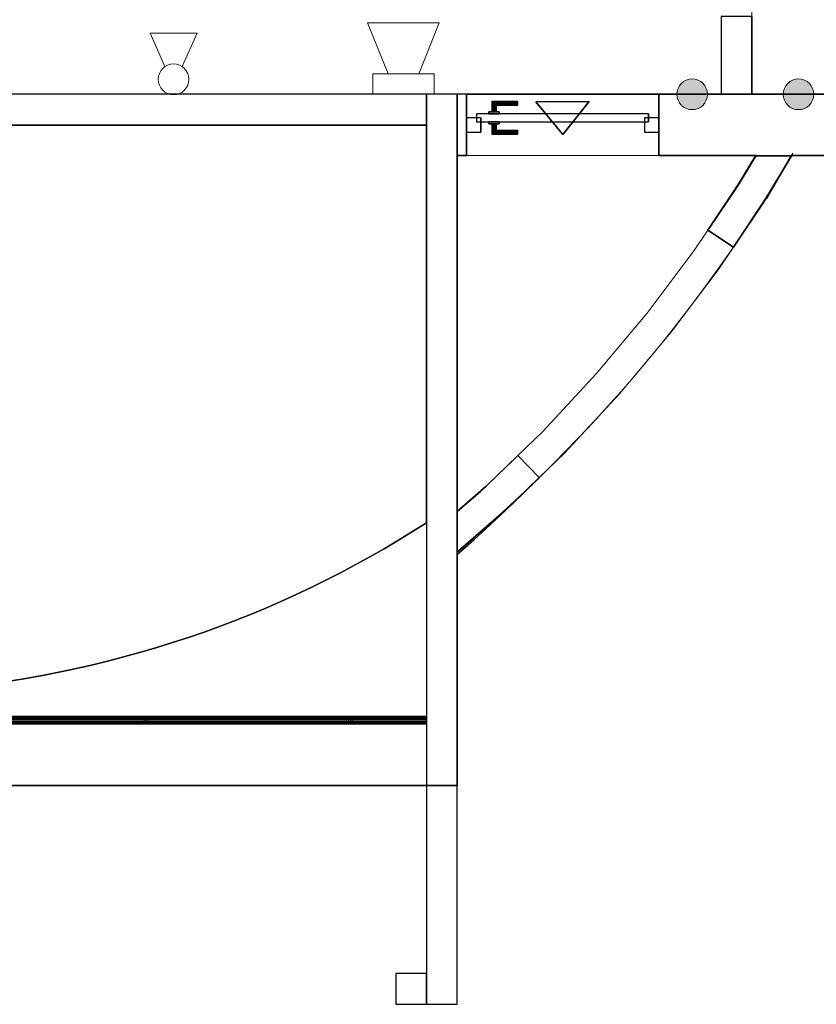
# Model space of a CAD drawing. Header units: metres. Extents: x 397.7 to 427.5, y 12.8 to 28.3.
# Tile 4 of 9: x 413.5 to 417.4, y 19.9 to 24.7. Entities that reach past the tile are written whole.
import ezdxf

# ---------------------------------------------------------------- set-up
doc = ezdxf.new("R2010")
doc.units = ezdxf.units.M
doc.layers.add('01_CARPINTERIA', color=5, linetype='Continuous', lineweight=25, true_color=0x0000ff)
doc.layers.add('01_SUELOS', color=7, linetype='Continuous', lineweight=25, true_color=0x007f00)
for name, color, linetype, lineweight in [('A-DETL-GENF-OTLN', 7, 'Continuous', 18), ('A-FLOR-HRAL-OTLN', 7, 'Continuous', 18), ('A-GENM-____-OTLN', 7, 'Continuous', 18), ('A-WALL-____-MCUT', 7, 'Continuous', 25), ('A-WALL-____-OTLN', 7, 'Continuous', 25)]:
    doc.layers.add(name, color=color, linetype=linetype, lineweight=lineweight)

# ---------------------------------------------------------------- blocks, each defined once
blk = doc.blocks.new('Family - Forjat P5-151942-09_PCI_PSC')
at = {"layer": '01_SUELOS', "color": 9, "true_color": 0xaad4aa}
for p, q in [((11.4518, 11.0488), (17.1918, 11.0488)), ((17.1918, 11.0488), (11.4518, 11.0488)), ((17.1918, 11.0488), (17.1918, 9.1032)), ((17.1918, 9.1032), (17.1918, 11.0488)), ((17.1918, 9.1032), (17.1233, 9.0599)), ((17.1233, 9.0599), (17.1918, 9.1032)), ((17.1233, 9.0599), (17.0542, 9.0176)), ((17.0542, 9.0176), (17.1233, 9.0599)), ((17.0542, 9.0176), (16.9845, 8.9763)), ((16.9845, 8.9763), (17.0542, 9.0176)), ((16.9845, 8.9763), (16.9141, 8.9362)), ((16.9141, 8.9362), (16.9845, 8.9763)), ((16.9141, 8.9362), (16.8432, 8.8972)), ((16.8432, 8.8972), (16.9141, 8.9362)), ((16.8432, 8.8972), (16.7716, 8.8592)), ((16.7716, 8.8592), (16.8432, 8.8972)), ((16.6994, 8.8224), (16.6267, 8.7867)), ((16.6267, 8.7867), (16.6994, 8.8224)), ((16.7716, 8.8592), (16.6994, 8.8224)), ((16.6994, 8.8224), (16.7716, 8.8592)), ((16.6267, 8.7867), (16.5535, 8.7521)), ((16.5535, 8.7521), (16.6267, 8.7867)), ((16.4797, 8.7187), (16.4054, 8.6864)), ((16.4054, 8.6864), (16.4797, 8.7187)), ((16.5535, 8.7521), (16.4797, 8.7187)), ((16.4797, 8.7187), (16.5535, 8.7521)), ((16.4054, 8.6864), (16.3306, 8.6552)), ((16.3306, 8.6552), (16.4054, 8.6864)), ((16.2553, 8.6253), (16.1796, 8.5965)), ((16.1796, 8.5965), (16.2553, 8.6253)), ((16.3306, 8.6552), (16.2553, 8.6253)), ((16.2553, 8.6253), (16.3306, 8.6552)), ((16.1796, 8.5965), (16.1035, 8.5688)), ((16.1035, 8.5688), (16.1796, 8.5965)), ((16.0269, 8.5424), (15.9499, 8.5171)), ((15.9499, 8.5171), (16.0269, 8.5424)), ((16.1035, 8.5688), (16.0269, 8.5424)), ((16.0269, 8.5424), (16.1035, 8.5688)), ((15.8726, 8.493), (15.7949, 8.4702)), ((15.7949, 8.4702), (15.8726, 8.493)), ((15.9499, 8.5171), (15.8726, 8.493)), ((15.8726, 8.493), (15.9499, 8.5171)), ((15.6384, 8.4281), (15.5597, 8.4088)), ((15.5597, 8.4088), (15.6384, 8.4281)), ((15.7168, 8.4485), (15.6384, 8.4281)), ((15.6384, 8.4281), (15.7168, 8.4485)), ((15.7949, 8.4702), (15.7168, 8.4485)), ((15.7168, 8.4485), (15.7949, 8.4702)), ((15.4807, 8.3908), (15.4015, 8.374)), ((15.4015, 8.374), (15.4807, 8.3908)), ((15.5597, 8.4088), (15.4807, 8.3908)), ((15.4807, 8.3908), (15.5597, 8.4088)), ((15.2423, 8.3441), (15.1623, 8.331)), ((15.1623, 8.331), (15.2423, 8.3441)), ((15.322, 8.3585), (15.2423, 8.3441)), ((15.2423, 8.3441), (15.322, 8.3585)), ((15.4015, 8.374), (15.322, 8.3585)), ((15.322, 8.3585), (15.4015, 8.374))]:
    blk.add_line(p, q, dxfattribs=at)
blk = doc.blocks.new('Family - Mur PSC-156011-09_PCI_PSC')
at = {"layer": 'A-WALL-____-MCUT', "color": 253, "true_color": 0xaaaaaa}
for p, q in [((0.045, 0.3), (0, 0.3)), ((0, 0.3), (0, 0)), ((0.045, 0), (0.045, 0.3)), ((0.985, 0.3), (0.985, 0)), ((5.34, 0.3), (0.985, 0.3)), ((5.34, 0), (5.34, 0.3)), ((0, 0), (0.045, 0)), ((0.985, 0), (5.34, 0))]:
    blk.add_line(p, q, dxfattribs=at)
at = {"layer": 'A-WALL-____-OTLN', "color": 253, "true_color": 0xaaaaaa}
for p, q in [((0.045, 0.3), (0, 0.3)), ((0, 0.3), (0, 0)), ((0.045, 0), (0.045, 0.3)), ((0.985, 0.3), (0.985, 0)), ((0.985, 0.3), (5.34, 0.3)), ((5.34, 0.3), (5.34, 0)), ((0, 0), (0.045, 0)), ((0.985, 0), (5.34, 0))]:
    blk.add_line(p, q, dxfattribs=at)
at = {"layer": 'A-WALL-____-OTLN', "color": 253, "lineweight": 18, "true_color": 0xaaaaaa}
blk.add_line((0, 0), (5.34, 0), dxfattribs=at)
blk = doc.blocks.new('Family - Vano porta PSC-156015-09_PCI_PSC')
at = {"layer": 'A-GENM-____-OTLN', "color": 253, "true_color": 0xaaaaaa}
for p, q in [((415.6819, 24.3096), (415.6819, 24.0096)), ((416.6219, 24.3096), (415.6819, 24.3096)), ((415.6819, 24.3096), (415.6819, 24.0096)), ((415.6819, 24.3096), (416.6219, 24.3096)), ((416.6219, 24.0096), (416.6219, 24.3096)), ((416.6219, 24.3096), (416.6219, 24.0096)), ((415.6819, 24.0096), (416.6219, 24.0096)), ((416.6219, 24.0096), (415.6819, 24.0096))]:
    blk.add_line(p, q, dxfattribs=at)
blk = doc.blocks.new('Family - Mur PSC-156037-09_PCI_PSC')
at = {"layer": 'A-WALL-____-MCUT', "color": 253, "true_color": 0xaaaaaa}
for p, q in [((6.2945, -3.7951), (6.2078, -3.9398)), ((6.4693, -3.7951), (6.2945, -3.7951)), ((6.3345, -4.0203), (6.4693, -3.7951)), ((6.2078, -3.9398), (6.0607, -4.1588)), ((6.1852, -4.2424), (6.3345, -4.0203)), ((6.0607, -4.1588), (6.1852, -4.2424)), ((5.1318, -5.2619), (4.9766, -5.4123)), ((5.2362, -5.3696), (5.1318, -5.2619)), ((5.0782, -5.5228), (5.2362, -5.3696)), ((4.9766, -5.4123), (4.835, -5.5358)), ((4.835, -5.5358), (4.835, -5.7275)), ((4.8386, -5.7317), (5.0782, -5.5228)), ((4.835, -5.7275), (4.8386, -5.7317))]:
    blk.add_line(p, q, dxfattribs=at)
at = {"layer": 'A-WALL-____-OTLN', "color": 253, "true_color": 0xaaaaaa}
for p, q in [((6.2078, -3.9398), (6.2945, -3.7951)), ((6.2945, -3.7951), (6.4693, -3.7951)), ((6.4693, -3.7951), (6.3345, -4.0203)), ((6.0607, -4.1588), (6.2078, -3.9398)), ((6.3345, -4.0203), (6.1852, -4.2424)), ((6.0607, -4.1588), (6.1852, -4.2424)), ((5.1318, -5.2619), (4.9766, -5.4123)), ((5.2362, -5.3696), (5.1318, -5.2619)), ((5.0782, -5.5228), (5.2362, -5.3696)), ((4.835, -5.5358), (4.9766, -5.4123)), ((4.835, -5.7275), (4.835, -5.5358)), ((5.0782, -5.5228), (4.8386, -5.7317)), ((4.8386, -5.7317), (4.835, -5.7275))]:
    blk.add_line(p, q, dxfattribs=at)
at = {"layer": 'A-WALL-____-OTLN', "color": 253, "lineweight": 18, "true_color": 0xaaaaaa}
blk.add_arc((0, 0), 7.5, 310.17014, 329.70786, dxfattribs=at)
blk = doc.blocks.new('Family - Vano porta PSC-156039-09_PCI_PSC')
at = {"layer": 'A-GENM-____-OTLN', "color": 253, "true_color": 0xaaaaaa}
for p, q in [((0.9289, 1.2109), (0.8613, 1.1103)), ((0.8613, 1.1103), (0.9289, 1.2109)), ((1.0534, 1.1272), (0.9289, 1.2109)), ((0.9289, 1.2109), (1.0534, 1.1272)), ((0.8613, 1.1103), (0.6302, 0.8025)), ((0.6302, 0.8025), (0.8613, 1.1103)), ((0.9836, 1.0234), (1.0534, 1.1272)), ((1.0534, 1.1272), (0.9836, 1.0234)), ((0.7478, 0.7093), (0.9836, 1.0234)), ((0.9836, 1.0234), (0.7478, 0.7093)), ((0.6302, 0.8025), (0.3833, 0.5072)), ((0.3833, 0.5072), (0.6302, 0.8025)), ((0.4958, 0.4079), (0.7478, 0.7093)), ((0.7478, 0.7093), (0.4958, 0.4079)), ((0.3833, 0.5072), (0.1212, 0.2252)), ((0.1212, 0.2252), (0.3833, 0.5072)), ((0.2284, 0.1202), (0.4958, 0.4079)), ((0.4958, 0.4079), (0.2284, 0.1202)), ((0.1212, 0.2252), (0, 0.1077)), ((0, 0.1077), (0.1212, 0.2252)), ((0, 0.1077), (0.1044, 0)), ((0.1044, 0), (0, 0.1077)), ((0.1044, 0), (0.2284, 0.1202)), ((0.2284, 0.1202), (0.1044, 0))]:
    blk.add_line(p, q, dxfattribs=at)
blk = doc.blocks.new('Family - Forjat PSC-156053-09_PCI_PSC')
at = {"layer": '01_SUELOS', "color": 9, "true_color": 0xaad4aa}
for p, q in [((3.9, 3.7687), (0, 3.7687)), ((0, 3.7687), (3.9, 3.7687)), ((0, 3.7687), (0, 1.6075)), ((0, 1.6075), (0, 3.7687)), ((3.9, 0), (3.9, 3.7687)), ((3.9, 3.7687), (3.9, 0)), ((0, 1.6075), (1.3285, 1.6075)), ((1.3285, 1.6075), (0, 1.6075)), ((1.3285, 1.6075), (1.3285, 0)), ((1.3285, 0), (1.3285, 1.6075)), ((1.3285, 0), (3.9, 0)), ((3.9, 0), (1.3285, 0))]:
    blk.add_line(p, q, dxfattribs=at)
blk = doc.blocks.new('Family - Mur PSC-156057-09_PCI_PSC')
at = {"layer": 'A-WALL-____-MCUT', "color": 253, "true_color": 0xaaaaaa}
for p, q in [((5.742, 0.15), (0, 0.15)), ((0, 0.15), (0, 0)), ((5.742, 0), (5.742, 0.15)), ((0, 0), (5.742, 0))]:
    blk.add_line(p, q, dxfattribs=at)
at = {"layer": 'A-WALL-____-OTLN', "color": 253, "true_color": 0xaaaaaa}
for p, q in [((5.742, 0.15), (0, 0.15)), ((0, 0.15), (0, 0)), ((5.742, 0), (5.742, 0.15)), ((0, 0), (5.742, 0))]:
    blk.add_line(p, q, dxfattribs=at)
at = {"layer": 'A-WALL-____-OTLN', "color": 253, "lineweight": 18, "true_color": 0xaaaaaa}
blk.add_line((-0.01, 0), (5.742, 0), dxfattribs=at)
blk = doc.blocks.new('Family - Mur PSC-156066-09_PCI_PSC')
at = {"layer": 'A-WALL-____-MCUT', "color": 253, "true_color": 0xaaaaaa}
for p, q in [((0.15, 0.15), (0, 0.15)), ((0, 0.15), (0, 0)), ((0.15, 0), (0.15, 0.15)), ((0, 0), (0.15, 0))]:
    blk.add_line(p, q, dxfattribs=at)
at = {"layer": 'A-WALL-____-OTLN', "color": 253, "true_color": 0xaaaaaa}
for p, q in [((0.15, 0.15), (0, 0.15)), ((0, 0.15), (0, 0)), ((0.15, 0), (0.15, 0.15)), ((0, 0), (0.15, 0))]:
    blk.add_line(p, q, dxfattribs=at)
at = {"layer": 'A-WALL-____-OTLN', "color": 253, "lineweight": 18, "true_color": 0xaaaaaa}
blk.add_line((0, 0), (0.15, 0), dxfattribs=at)
blk = doc.blocks.new('Family - Paviment PSC-156093-09_PCI_PSC')
at = {"layer": '01_SUELOS', "color": 9, "true_color": 0xaad4aa}
for p, q in [((17.553, 11.0606), (17.553, 10.7606)), ((17.553, 10.7606), (17.553, 11.0606)), ((18.493, 11.0606), (17.553, 11.0606)), ((17.553, 11.0606), (18.493, 11.0606)), ((18.493, 10.7606), (18.493, 11.0606)), ((18.493, 11.0606), (18.493, 10.7606)), ((17.8931, 11.0238), (18.1529, 11.0258)), ((18.1529, 11.0258), (17.8931, 11.0238)), ((18.0242, 10.8643), (17.8931, 11.0238)), ((17.8931, 11.0238), (18.0242, 10.8643)), ((18.1529, 11.0258), (18.0242, 10.8643)), ((18.0242, 10.8643), (18.1529, 11.0258)), ((17.508, 10.7606), (17.508, 9.0198)), ((17.508, 9.0198), (17.508, 10.7606)), ((17.553, 10.7606), (17.508, 10.7606)), ((17.508, 10.7606), (17.553, 10.7606)), ((18.9675, 10.7606), (18.493, 10.7606)), ((18.493, 10.7606), (18.9675, 10.7606)), ((18.8808, 10.6158), (18.9675, 10.7606)), ((18.9675, 10.7606), (18.8808, 10.6158)), ((19.1424, 10.7606), (19.0182, 10.5501)), ((19.0182, 10.5501), (19.1424, 10.7606)), ((23.148, 10.7606), (19.1424, 10.7606)), ((19.1424, 10.7606), (23.148, 10.7606)), ((18.7337, 10.3969), (18.8808, 10.6158)), ((18.8808, 10.6158), (18.7337, 10.3969)), ((19.0177, 10.5505), (18.8582, 10.3132)), ((18.8582, 10.3132), (19.0177, 10.5505)), ((19.0182, 10.5501), (19.0177, 10.5505)), ((19.0177, 10.5505), (19.0182, 10.5501)), ((18.8582, 10.3132), (18.7337, 10.3969)), ((18.7337, 10.3969), (18.8582, 10.3132)), ((17.6228, 9.1199), (17.7813, 9.271)), ((17.7813, 9.271), (17.6228, 9.1199)), ((17.7813, 9.271), (17.8048, 9.2938)), ((17.8048, 9.2938), (17.7813, 9.271)), ((17.8048, 9.2938), (17.9092, 9.186)), ((17.9092, 9.186), (17.8048, 9.2938)), ((17.9023, 9.1787), (17.8253, 9.1029)), ((17.8253, 9.1029), (17.9023, 9.1787)), ((17.9092, 9.186), (17.902, 9.179)), ((17.902, 9.179), (17.9092, 9.186)), ((17.902, 9.179), (17.9023, 9.1787)), ((17.9023, 9.1787), (17.902, 9.179)), ((17.508, 9.0198), (17.6228, 9.1199)), ((17.6228, 9.1199), (17.508, 9.0198)), ((17.8253, 9.1029), (17.7474, 9.028)), ((17.7474, 9.028), (17.8253, 9.1029)), ((17.7474, 9.028), (17.6686, 8.9542)), ((17.6686, 8.9542), (17.7474, 9.028)), ((17.6686, 8.9542), (17.5887, 8.8814)), ((17.5887, 8.8814), (17.6686, 8.9542)), ((17.5887, 8.8814), (17.508, 8.8097)), ((17.508, 8.8097), (17.5887, 8.8814)), ((17.508, 8.8097), (17.508, 7.6797)), ((17.508, 7.6797), (17.508, 8.8097)), ((17.508, 7.6797), (11.4559, 7.6797)), ((11.4559, 7.6797), (17.508, 7.6797))]:
    blk.add_line(p, q, dxfattribs=at)
blk = doc.blocks.new('Family - Baranna PSC exterior-156106-09_PCI_PSC')
at = {"layer": 'A-FLOR-HRAL-OTLN', "color": 253, "true_color": 0xaaaaaa}
for p, q in [((0, 0.0346), (0, 0.04)), ((0, 0.04), (0, 0.0346)), ((5.742, 0.04), (0, 0.04)), ((5.742, 0.04), (0, 0.04)), ((0, 0.0254), (0, 0.0346)), ((0, 0.0346), (0, 0.0254)), ((5.742, 0.0346), (0, 0.0346)), ((5.742, 0.0346), (0, 0.0346)), ((0, 0.0273), (0, 0.03)), ((0, 0.03), (0, 0.0273)), ((0.371, 0.03), (0, 0.03)), ((0.371, 0.03), (0, 0.03)), ((0, 0.0227), (0, 0.0273)), ((0, 0.0273), (0, 0.0227)), ((0.371, 0.0273), (0, 0.0273)), ((0.371, 0.0273), (0, 0.0273)), ((0, 0.0146), (0, 0.0254)), ((0, 0.0254), (0, 0.0146)), ((5.742, 0.0254), (0, 0.0254)), ((5.742, 0.0254), (0, 0.0254)), ((0, 0.0173), (0, 0.0227)), ((0, 0.0227), (0, 0.0173)), ((0.371, 0.0227), (0, 0.0227)), ((0.371, 0.0227), (0, 0.0227)), ((0, 0.0127), (0, 0.0173)), ((0, 0.0173), (0, 0.0127)), ((0.371, 0.0173), (0, 0.0173)), ((0.371, 0.0173), (0, 0.0173)), ((0, 0.0054), (0, 0.0146)), ((0, 0.0146), (0, 0.0054)), ((5.742, 0.0146), (0, 0.0146)), ((5.742, 0.0146), (0, 0.0146)), ((0, 0.01), (0, 0.0127)), ((0, 0.0127), (0, 0.01)), ((0.371, 0.0127), (0, 0.0127)), ((0.371, 0.0127), (0, 0.0127)), ((0, 0.01), (0.371, 0.01)), ((0.371, 0.01), (0, 0.01)), ((0, 0), (0, 0.0054)), ((0, 0.0054), (0, 0)), ((5.742, 0.0054), (0, 0.0054)), ((5.742, 0.0054), (0, 0.0054)), ((0, 0), (5.742, 0)), ((0.361, 0.0227), (0.3637, 0.0273)), ((0.3637, 0.0273), (0.361, 0.0227)), ((0.361, 0.0173), (0.361, 0.0227)), ((0.361, 0.0227), (0.361, 0.0173)), ((0.3637, 0.0127), (0.361, 0.0173)), ((0.361, 0.0173), (0.3637, 0.0127)), ((0.3637, 0.0273), (0.3683, 0.03)), ((0.3683, 0.03), (0.3637, 0.0273)), ((0.3683, 0.01), (0.3637, 0.0127)), ((0.3637, 0.0127), (0.3683, 0.01)), ((0.3683, 0.03), (0.3737, 0.03)), ((0.3737, 0.03), (0.3683, 0.03)), ((0.3737, 0.01), (0.3683, 0.01)), ((0.3683, 0.01), (0.3737, 0.01)), ((0.371, 0.0273), (0.371, 0.03)), ((0.371, 0.03), (0.371, 0.0273)), ((0.371, 0.0273), (0.371, 0.03)), ((0.371, 0.03), (0.371, 0.0273)), ((1.371, 0.03), (0.371, 0.03)), ((1.371, 0.03), (0.371, 0.03)), ((0.371, 0.0227), (0.371, 0.0273)), ((0.371, 0.0273), (0.371, 0.0227)), ((0.371, 0.0227), (0.371, 0.0273)), ((0.371, 0.0273), (0.371, 0.0227)), ((1.371, 0.0273), (0.371, 0.0273)), ((1.371, 0.0273), (0.371, 0.0273)), ((0.371, 0.0173), (0.371, 0.0227)), ((0.371, 0.0227), (0.371, 0.0173)), ((0.371, 0.0173), (0.371, 0.0227)), ((0.371, 0.0227), (0.371, 0.0173)), ((1.371, 0.0227), (0.371, 0.0227)), ((1.371, 0.0227), (0.371, 0.0227)), ((0.371, 0.0127), (0.371, 0.0173)), ((0.371, 0.0173), (0.371, 0.0127)), ((0.371, 0.0127), (0.371, 0.0173)), ((0.371, 0.0173), (0.371, 0.0127)), ((1.371, 0.0173), (0.371, 0.0173)), ((1.371, 0.0173), (0.371, 0.0173)), ((0.371, 0.0127), (0.371, 0.01)), ((0.371, 0.01), (0.371, 0.0127)), ((0.371, 0.01), (0.371, 0.0127)), ((0.371, 0.0127), (0.371, 0.01)), ((1.371, 0.0127), (0.371, 0.0127)), ((1.371, 0.0127), (0.371, 0.0127)), ((0.371, 0.01), (1.371, 0.01)), ((1.371, 0.01), (0.371, 0.01)), ((0.3737, 0.03), (0.3783, 0.0273)), ((0.3783, 0.0273), (0.3737, 0.03)), ((0.3783, 0.0127), (0.3737, 0.01)), ((0.3737, 0.01), (0.3783, 0.0127)), ((0.3783, 0.0273), (0.381, 0.0227)), ((0.381, 0.0227), (0.3783, 0.0273)), ((0.381, 0.0173), (0.3783, 0.0127)), ((0.3783, 0.0127), (0.381, 0.0173)), ((0.381, 0.0227), (0.381, 0.0173)), ((0.381, 0.0173), (0.381, 0.0227)), ((1.361, 0.0227), (1.3637, 0.0273)), ((1.3637, 0.0273), (1.361, 0.0227)), ((1.361, 0.0173), (1.361, 0.0227)), ((1.361, 0.0227), (1.361, 0.0173)), ((1.3637, 0.0127), (1.361, 0.0173)), ((1.361, 0.0173), (1.3637, 0.0127)), ((1.3637, 0.0273), (1.3683, 0.03)), ((1.3683, 0.03), (1.3637, 0.0273)), ((1.3683, 0.01), (1.3637, 0.0127)), ((1.3637, 0.0127), (1.3683, 0.01)), ((1.3683, 0.03), (1.3737, 0.03)), ((1.3737, 0.03), (1.3683, 0.03)), ((1.3737, 0.01), (1.3683, 0.01)), ((1.3683, 0.01), (1.3737, 0.01)), ((1.371, 0.0273), (1.371, 0.03)), ((1.371, 0.03), (1.371, 0.0273)), ((2.371, 0.03), (1.371, 0.03)), ((2.371, 0.03), (1.371, 0.03)), ((1.371, 0.0273), (1.371, 0.03)), ((1.371, 0.03), (1.371, 0.0273)), ((1.371, 0.0227), (1.371, 0.0273)), ((1.371, 0.0273), (1.371, 0.0227)), ((2.371, 0.0273), (1.371, 0.0273)), ((2.371, 0.0273), (1.371, 0.0273)), ((1.371, 0.0227), (1.371, 0.0273)), ((1.371, 0.0273), (1.371, 0.0227)), ((1.371, 0.0173), (1.371, 0.0227)), ((1.371, 0.0227), (1.371, 0.0173)), ((2.371, 0.0227), (1.371, 0.0227)), ((2.371, 0.0227), (1.371, 0.0227)), ((1.371, 0.0173), (1.371, 0.0227)), ((1.371, 0.0227), (1.371, 0.0173)), ((1.371, 0.0127), (1.371, 0.0173)), ((1.371, 0.0173), (1.371, 0.0127)), ((2.371, 0.0173), (1.371, 0.0173)), ((2.371, 0.0173), (1.371, 0.0173)), ((1.371, 0.0127), (1.371, 0.0173)), ((1.371, 0.0173), (1.371, 0.0127)), ((1.371, 0.01), (1.371, 0.0127)), ((1.371, 0.0127), (1.371, 0.01)), ((2.371, 0.0127), (1.371, 0.0127)), ((2.371, 0.0127), (1.371, 0.0127)), ((1.371, 0.0127), (1.371, 0.01)), ((1.371, 0.01), (1.371, 0.0127)), ((1.371, 0.01), (2.371, 0.01)), ((2.371, 0.01), (1.371, 0.01)), ((1.3737, 0.03), (1.3783, 0.0273)), ((1.3783, 0.0273), (1.3737, 0.03)), ((1.3783, 0.0127), (1.3737, 0.01)), ((1.3737, 0.01), (1.3783, 0.0127)), ((1.3783, 0.0273), (1.381, 0.0227)), ((1.381, 0.0227), (1.3783, 0.0273)), ((1.381, 0.0173), (1.3783, 0.0127)), ((1.3783, 0.0127), (1.381, 0.0173)), ((1.381, 0.0227), (1.381, 0.0173)), ((1.381, 0.0173), (1.381, 0.0227)), ((2.361, 0.0227), (2.3637, 0.0273)), ((2.3637, 0.0273), (2.361, 0.0227)), ((2.361, 0.0173), (2.361, 0.0227)), ((2.361, 0.0227), (2.361, 0.0173)), ((2.3637, 0.0127), (2.361, 0.0173)), ((2.361, 0.0173), (2.3637, 0.0127)), ((2.3637, 0.0273), (2.3683, 0.03)), ((2.3683, 0.03), (2.3637, 0.0273)), ((2.3683, 0.01), (2.3637, 0.0127)), ((2.3637, 0.0127), (2.3683, 0.01)), ((2.3683, 0.03), (2.3737, 0.03)), ((2.3737, 0.03), (2.3683, 0.03)), ((2.3737, 0.01), (2.3683, 0.01)), ((2.3683, 0.01), (2.3737, 0.01)), ((2.371, 0.0273), (2.371, 0.03)), ((2.371, 0.03), (2.371, 0.0273)), ((3.371, 0.03), (2.371, 0.03)), ((3.371, 0.03), (2.371, 0.03)), ((2.371, 0.0273), (2.371, 0.03)), ((2.371, 0.03), (2.371, 0.0273)), ((2.371, 0.0227), (2.371, 0.0273)), ((2.371, 0.0273), (2.371, 0.0227)), ((3.371, 0.0273), (2.371, 0.0273)), ((3.371, 0.0273), (2.371, 0.0273)), ((2.371, 0.0227), (2.371, 0.0273)), ((2.371, 0.0273), (2.371, 0.0227)), ((2.371, 0.0173), (2.371, 0.0227)), ((2.371, 0.0227), (2.371, 0.0173)), ((3.371, 0.0227), (2.371, 0.0227)), ((3.371, 0.0227), (2.371, 0.0227)), ((2.371, 0.0173), (2.371, 0.0227)), ((2.371, 0.0227), (2.371, 0.0173)), ((2.371, 0.0127), (2.371, 0.0173)), ((2.371, 0.0173), (2.371, 0.0127)), ((3.371, 0.0173), (2.371, 0.0173)), ((3.371, 0.0173), (2.371, 0.0173)), ((2.371, 0.0127), (2.371, 0.0173)), ((2.371, 0.0173), (2.371, 0.0127)), ((2.371, 0.01), (2.371, 0.0127)), ((2.371, 0.0127), (2.371, 0.01)), ((3.371, 0.0127), (2.371, 0.0127)), ((3.371, 0.0127), (2.371, 0.0127)), ((2.371, 0.0127), (2.371, 0.01)), ((2.371, 0.01), (2.371, 0.0127)), ((2.371, 0.01), (3.371, 0.01)), ((3.371, 0.01), (2.371, 0.01)), ((2.3737, 0.03), (2.3783, 0.0273)), ((2.3783, 0.0273), (2.3737, 0.03)), ((2.3783, 0.0127), (2.3737, 0.01)), ((2.3737, 0.01), (2.3783, 0.0127)), ((2.3783, 0.0273), (2.381, 0.0227)), ((2.381, 0.0227), (2.3783, 0.0273)), ((2.381, 0.0173), (2.3783, 0.0127)), ((2.3783, 0.0127), (2.381, 0.0173)), ((2.381, 0.0227), (2.381, 0.0173)), ((2.381, 0.0173), (2.381, 0.0227)), ((3.361, 0.0227), (3.3637, 0.0273)), ((3.3637, 0.0273), (3.361, 0.0227)), ((3.361, 0.0173), (3.361, 0.0227)), ((3.361, 0.0227), (3.361, 0.0173)), ((3.3637, 0.0127), (3.361, 0.0173)), ((3.361, 0.0173), (3.3637, 0.0127)), ((3.3637, 0.0273), (3.3683, 0.03)), ((3.3683, 0.03), (3.3637, 0.0273)), ((3.3683, 0.01), (3.3637, 0.0127)), ((3.3637, 0.0127), (3.3683, 0.01)), ((3.3683, 0.03), (3.3737, 0.03)), ((3.3737, 0.03), (3.3683, 0.03)), ((3.3737, 0.01), (3.3683, 0.01)), ((3.3683, 0.01), (3.3737, 0.01)), ((3.371, 0.0273), (3.371, 0.03)), ((3.371, 0.03), (3.371, 0.0273)), ((4.371, 0.03), (3.371, 0.03)), ((4.371, 0.03), (3.371, 0.03)), ((3.371, 0.0273), (3.371, 0.03)), ((3.371, 0.03), (3.371, 0.0273)), ((3.371, 0.0227), (3.371, 0.0273)), ((3.371, 0.0273), (3.371, 0.0227)), ((4.371, 0.0273), (3.371, 0.0273)), ((4.371, 0.0273), (3.371, 0.0273)), ((3.371, 0.0227), (3.371, 0.0273)), ((3.371, 0.0273), (3.371, 0.0227)), ((3.371, 0.0173), (3.371, 0.0227)), ((3.371, 0.0227), (3.371, 0.0173)), ((4.371, 0.0227), (3.371, 0.0227)), ((4.371, 0.0227), (3.371, 0.0227)), ((3.371, 0.0173), (3.371, 0.0227)), ((3.371, 0.0227), (3.371, 0.0173)), ((3.371, 0.0127), (3.371, 0.0173)), ((3.371, 0.0173), (3.371, 0.0127)), ((4.371, 0.0173), (3.371, 0.0173)), ((4.371, 0.0173), (3.371, 0.0173)), ((3.371, 0.0127), (3.371, 0.0173)), ((3.371, 0.0173), (3.371, 0.0127)), ((3.371, 0.01), (3.371, 0.0127)), ((3.371, 0.0127), (3.371, 0.01)), ((4.371, 0.0127), (3.371, 0.0127)), ((4.371, 0.0127), (3.371, 0.0127)), ((3.371, 0.0127), (3.371, 0.01)), ((3.371, 0.01), (3.371, 0.0127)), ((3.371, 0.01), (4.371, 0.01)), ((4.371, 0.01), (3.371, 0.01)), ((3.3737, 0.03), (3.3783, 0.0273)), ((3.3783, 0.0273), (3.3737, 0.03)), ((3.3783, 0.0127), (3.3737, 0.01)), ((3.3737, 0.01), (3.3783, 0.0127)), ((3.3783, 0.0273), (3.381, 0.0227)), ((3.381, 0.0227), (3.3783, 0.0273)), ((3.381, 0.0173), (3.3783, 0.0127)), ((3.3783, 0.0127), (3.381, 0.0173)), ((3.381, 0.0227), (3.381, 0.0173)), ((3.381, 0.0173), (3.381, 0.0227)), ((4.361, 0.0227), (4.3637, 0.0273)), ((4.3637, 0.0273), (4.361, 0.0227)), ((4.361, 0.0173), (4.361, 0.0227)), ((4.361, 0.0227), (4.361, 0.0173)), ((4.3637, 0.0127), (4.361, 0.0173)), ((4.361, 0.0173), (4.3637, 0.0127)), ((4.3637, 0.0273), (4.3683, 0.03)), ((4.3683, 0.03), (4.3637, 0.0273)), ((4.3683, 0.01), (4.3637, 0.0127)), ((4.3637, 0.0127), (4.3683, 0.01)), ((4.3683, 0.03), (4.3737, 0.03)), ((4.3737, 0.03), (4.3683, 0.03)), ((4.3737, 0.01), (4.3683, 0.01)), ((4.3683, 0.01), (4.3737, 0.01)), ((4.371, 0.0273), (4.371, 0.03)), ((4.371, 0.03), (4.371, 0.0273)), ((4.371, 0.0273), (4.371, 0.03)), ((4.371, 0.03), (4.371, 0.0273)), ((5.371, 0.03), (4.371, 0.03)), ((5.371, 0.03), (4.371, 0.03)), ((4.371, 0.0227), (4.371, 0.0273)), ((4.371, 0.0273), (4.371, 0.0227)), ((4.371, 0.0227), (4.371, 0.0273)), ((4.371, 0.0273), (4.371, 0.0227)), ((5.371, 0.0273), (4.371, 0.0273)), ((5.371, 0.0273), (4.371, 0.0273)), ((4.371, 0.0173), (4.371, 0.0227)), ((4.371, 0.0227), (4.371, 0.0173)), ((4.371, 0.0173), (4.371, 0.0227)), ((4.371, 0.0227), (4.371, 0.0173)), ((5.371, 0.0227), (4.371, 0.0227)), ((5.371, 0.0227), (4.371, 0.0227)), ((4.371, 0.0127), (4.371, 0.0173)), ((4.371, 0.0173), (4.371, 0.0127)), ((4.371, 0.0127), (4.371, 0.0173)), ((4.371, 0.0173), (4.371, 0.0127)), ((5.371, 0.0173), (4.371, 0.0173)), ((5.371, 0.0173), (4.371, 0.0173)), ((4.371, 0.0127), (4.371, 0.01)), ((4.371, 0.01), (4.371, 0.0127)), ((4.371, 0.01), (4.371, 0.0127)), ((4.371, 0.0127), (4.371, 0.01)), ((5.371, 0.0127), (4.371, 0.0127)), ((5.371, 0.0127), (4.371, 0.0127)), ((4.371, 0.01), (5.371, 0.01)), ((5.371, 0.01), (4.371, 0.01)), ((4.3737, 0.03), (4.3783, 0.0273)), ((4.3783, 0.0273), (4.3737, 0.03)), ((4.3783, 0.0127), (4.3737, 0.01)), ((4.3737, 0.01), (4.3783, 0.0127)), ((4.3783, 0.0273), (4.381, 0.0227)), ((4.381, 0.0227), (4.3783, 0.0273)), ((4.381, 0.0173), (4.3783, 0.0127)), ((4.3783, 0.0127), (4.381, 0.0173)), ((4.381, 0.0227), (4.381, 0.0173)), ((4.381, 0.0173), (4.381, 0.0227)), ((5.361, 0.0227), (5.3637, 0.0273)), ((5.3637, 0.0273), (5.361, 0.0227)), ((5.361, 0.0173), (5.361, 0.0227)), ((5.361, 0.0227), (5.361, 0.0173)), ((5.3637, 0.0127), (5.361, 0.0173)), ((5.361, 0.0173), (5.3637, 0.0127)), ((5.3637, 0.0273), (5.3683, 0.03)), ((5.3683, 0.03), (5.3637, 0.0273)), ((5.3683, 0.01), (5.3637, 0.0127)), ((5.3637, 0.0127), (5.3683, 0.01)), ((5.3683, 0.03), (5.3737, 0.03)), ((5.3737, 0.03), (5.3683, 0.03)), ((5.3737, 0.01), (5.3683, 0.01)), ((5.3683, 0.01), (5.3737, 0.01)), ((5.371, 0.0273), (5.371, 0.03)), ((5.371, 0.03), (5.371, 0.0273)), ((5.742, 0.03), (5.371, 0.03)), ((5.742, 0.03), (5.371, 0.03)), ((5.371, 0.0273), (5.371, 0.03)), ((5.371, 0.03), (5.371, 0.0273)), ((5.371, 0.0227), (5.371, 0.0273)), ((5.371, 0.0273), (5.371, 0.0227)), ((5.742, 0.0273), (5.371, 0.0273)), ((5.742, 0.0273), (5.371, 0.0273)), ((5.371, 0.0227), (5.371, 0.0273)), ((5.371, 0.0273), (5.371, 0.0227)), ((5.371, 0.0173), (5.371, 0.0227)), ((5.371, 0.0227), (5.371, 0.0173)), ((5.742, 0.0227), (5.371, 0.0227)), ((5.742, 0.0227), (5.371, 0.0227)), ((5.371, 0.0173), (5.371, 0.0227)), ((5.371, 0.0227), (5.371, 0.0173)), ((5.371, 0.0127), (5.371, 0.0173)), ((5.371, 0.0173), (5.371, 0.0127)), ((5.742, 0.0173), (5.371, 0.0173)), ((5.742, 0.0173), (5.371, 0.0173)), ((5.371, 0.0127), (5.371, 0.0173)), ((5.371, 0.0173), (5.371, 0.0127)), ((5.371, 0.01), (5.371, 0.0127)), ((5.371, 0.0127), (5.371, 0.01)), ((5.742, 0.0127), (5.371, 0.0127)), ((5.742, 0.0127), (5.371, 0.0127)), ((5.371, 0.0127), (5.371, 0.01)), ((5.371, 0.01), (5.371, 0.0127)), ((5.371, 0.01), (5.742, 0.01)), ((5.742, 0.01), (5.371, 0.01)), ((5.3737, 0.03), (5.3783, 0.0273)), ((5.3783, 0.0273), (5.3737, 0.03)), ((5.3783, 0.0127), (5.3737, 0.01)), ((5.3737, 0.01), (5.3783, 0.0127)), ((5.3783, 0.0273), (5.381, 0.0227)), ((5.381, 0.0227), (5.3783, 0.0273)), ((5.381, 0.0173), (5.3783, 0.0127)), ((5.3783, 0.0127), (5.381, 0.0173)), ((5.381, 0.0227), (5.381, 0.0173)), ((5.381, 0.0173), (5.381, 0.0227)), ((5.742, 0.0346), (5.742, 0.04)), ((5.742, 0.04), (5.742, 0.0346)), ((5.742, 0.0254), (5.742, 0.0346)), ((5.742, 0.0346), (5.742, 0.0254)), ((5.742, 0.0273), (5.742, 0.03)), ((5.742, 0.03), (5.742, 0.0273)), ((5.742, 0.0227), (5.742, 0.0273)), ((5.742, 0.0273), (5.742, 0.0227)), ((5.742, 0.0146), (5.742, 0.0254)), ((5.742, 0.0254), (5.742, 0.0146)), ((5.742, 0.0173), (5.742, 0.0227)), ((5.742, 0.0227), (5.742, 0.0173)), ((5.742, 0.0127), (5.742, 0.0173)), ((5.742, 0.0173), (5.742, 0.0127)), ((5.742, 0.0054), (5.742, 0.0146)), ((5.742, 0.0146), (5.742, 0.0054)), ((5.742, 0.0127), (5.742, 0.01)), ((5.742, 0.01), (5.742, 0.0127)), ((5.742, 0.0054), (5.742, 0)), ((5.742, 0), (5.742, 0.0054)), ((5.742, 0), (0, 0))]:
    blk.add_line(p, q, dxfattribs=at)
blk = doc.blocks.new('Family - Evans PSC-156108-09_PCI_PSC')
at = {"layer": 'A-WALL-____-MCUT', "color": 253, "true_color": 0xaaaaaa}
for p, q in [((0.3786, 0.15), (0, 0.15)), ((0, 0.15), (0, 0)), ((0.3786, 0), (0.3786, 0.15)), ((1.2286, 0.15), (1.2286, 0)), ((3.5086, 0.15), (1.2286, 0.15)), ((3.5086, 0.1491), (3.5086, 0.15)), ((3.6086, 0.1491), (3.5086, 0.1491)), ((3.7472, 0.15), (3.6086, 0.15)), ((3.6086, 0.15), (3.6086, 0.1491)), ((3.7472, 0), (3.7472, 0.15)), ((0, 0), (0.3786, 0)), ((1.2286, 0), (3.7472, 0))]:
    blk.add_line(p, q, dxfattribs=at)
at = {"layer": 'A-WALL-____-OTLN', "color": 253, "true_color": 0xaaaaaa}
for p, q in [((0.3786, 0.15), (0, 0.15)), ((0, 0), (0, 0.15)), ((0.3786, 0), (0.3786, 0.15)), ((1.2286, 0.15), (1.2286, 0)), ((3.5086, 0.15), (1.2286, 0.15)), ((3.5086, 0.1491), (3.5086, 0.15)), ((3.6086, 0.1491), (3.5086, 0.1491)), ((3.6086, 0.15), (3.6086, 0.1491)), ((3.7472, 0.15), (3.6086, 0.15)), ((3.7472, 0), (3.7472, 0.15)), ((1.2286, 0), (3.7472, 0)), ((0.3786, 0), (0, 0))]:
    blk.add_line(p, q, dxfattribs=at)
at = {"layer": 'A-WALL-____-OTLN', "color": 253, "lineweight": 18, "true_color": 0xaaaaaa}
blk.add_line((0, 0), (3.7676, 0), dxfattribs=at)
blk = doc.blocks.new('Family - LONDR55-XX_ZZ-ARQ-CAA-M3D-Londres55-156128-09_PCI_PSC')
at = {"layer": '01_CARPINTERIA', "color": 161, "true_color": 0xaaaaff}
for p, q in [((0.1263, 0.1487), (0.125, 0.15)), ((0.125, 0.15), (0.125, 0.1)), ((0.125, 0.15), (0.1263, 0.1487)), ((0.25, 0.15), (0.125, 0.15)), ((0.13, 0.145), (0.1263, 0.1487)), ((0.1263, 0.1487), (0.1263, 0.1)), ((0.1263, 0.1487), (0.1263, 0.1)), ((0.1263, 0.1487), (0.13, 0.145)), ((0.25, 0.1487), (0.1263, 0.1487)), ((0.25, 0.1487), (0.1263, 0.1487)), ((0.135, 0.14), (0.13, 0.145)), ((0.13, 0.145), (0.13, 0.1)), ((0.13, 0.145), (0.13, 0.1)), ((0.13, 0.145), (0.135, 0.14)), ((0.25, 0.145), (0.13, 0.145)), ((0.25, 0.145), (0.13, 0.145)), ((0.25, 0.1487), (0.25, 0.15)), ((0.25, 0.15), (0.25, 0.1487)), ((0.25, 0.145), (0.25, 0.1487)), ((0.25, 0.1487), (0.25, 0.145)), ((0.25, 0.145), (0.25, 0.14)), ((0.25, 0.14), (0.25, 0.145)), ((0.16, 0.1), (0.11, 0.1)), ((0.11, 0.1), (0.16, 0.1)), ((0.11, 0.1), (0.11, 0.09)), ((0.11, 0.09), (0.11, 0.1)), ((0.1263, 0.1), (0.125, 0.1)), ((0.125, 0.1), (0.1263, 0.1)), ((0.13, 0.1), (0.1263, 0.1)), ((0.1263, 0.1), (0.13, 0.1)), ((0.135, 0.1), (0.13, 0.1)), ((0.13, 0.1), (0.135, 0.1)), ((0.135, 0.1), (0.135, 0.14)), ((0.135, 0.14), (0.135, 0.1)), ((0.135, 0.14), (0.14, 0.135)), ((0.14, 0.135), (0.135, 0.14)), ((0.135, 0.14), (0.25, 0.14)), ((0.25, 0.14), (0.135, 0.14)), ((0.14, 0.1), (0.135, 0.1)), ((0.135, 0.1), (0.14, 0.1)), ((0.14, 0.135), (0.14, 0.1)), ((0.14, 0.135), (0.1437, 0.1313)), ((0.1437, 0.1313), (0.14, 0.135)), ((0.14, 0.135), (0.14, 0.1)), ((0.25, 0.135), (0.14, 0.135)), ((0.25, 0.135), (0.14, 0.135)), ((0.14, 0.1), (0.1437, 0.1)), ((0.1437, 0.1), (0.14, 0.1)), ((0.1437, 0.1313), (0.1437, 0.1)), ((0.1437, 0.1313), (0.145, 0.13)), ((0.145, 0.13), (0.1437, 0.1313)), ((0.1437, 0.1313), (0.1437, 0.1)), ((0.25, 0.1313), (0.1437, 0.1313)), ((0.25, 0.1313), (0.1437, 0.1313)), ((0.1437, 0.1), (0.145, 0.1)), ((0.145, 0.1), (0.1437, 0.1)), ((0.145, 0.13), (0.145, 0.1)), ((0.25, 0.13), (0.145, 0.13)), ((0.16, 0.1), (0.16, 0.09)), ((0.16, 0.1), (0.16, 0.09)), ((0.25, 0.14), (0.25, 0.135)), ((0.25, 0.135), (0.25, 0.14)), ((0.25, 0.135), (0.25, 0.1313)), ((0.25, 0.1313), (0.25, 0.135)), ((0.25, 0.1313), (0.25, 0.13)), ((0.25, 0.13), (0.25, 0.1313)), ((0.07, 0.07), (0, 0.07)), ((0, 0.07), (0, 0)), ((0.07, 0.07), (0, 0.07)), ((0, 0.07), (0, 0)), ((0.89, 0.09), (0.05, 0.09)), ((0.05, 0.09), (0.05, 0.05)), ((0.89, 0.09), (0.05, 0.09)), ((0.05, 0.09), (0.05, 0.05)), ((0.05, 0.05), (0.89, 0.05)), ((0.05, 0.05), (0.89, 0.05)), ((0.07, 0), (0.07, 0.07)), ((0.07, 0.07), (0.07, 0)), ((0.16, 0.09), (0.11, 0.09)), ((0.11, 0.09), (0.16, 0.09)), ((0.11, 0.05), (0.16, 0.05)), ((0.16, 0.05), (0.11, 0.05)), ((0.11, 0.05), (0.11, 0.04)), ((0.11, 0.04), (0.11, 0.05)), ((0.16, 0.05), (0.16, 0.04)), ((0.16, 0.05), (0.16, 0.04)), ((0.94, 0.07), (0.87, 0.07)), ((0.87, 0.07), (0.87, 0)), ((0.94, 0.07), (0.87, 0.07)), ((0.87, 0.07), (0.87, 0)), ((0.89, 0.05), (0.89, 0.09)), ((0.89, 0.09), (0.89, 0.05)), ((0.94, 0), (0.94, 0.07)), ((0.94, 0.07), (0.94, 0)), ((0, 0), (0.07, 0)), ((0, 0), (0.07, 0)), ((0.11, 0.04), (0.16, 0.04)), ((0.16, 0.04), (0.11, 0.04)), ((0.1263, 0.04), (0.125, 0.04)), ((0.125, 0.04), (0.1263, 0.04)), ((0.125, 0.04), (0.125, -0.01)), ((0.13, 0.04), (0.1263, 0.04)), ((0.1263, 0.04), (0.13, 0.04)), ((0.1263, 0.04), (0.1263, -0.0087)), ((0.1263, 0.04), (0.1263, -0.0087)), ((0.13, 0.04), (0.135, 0.04)), ((0.135, 0.04), (0.13, 0.04)), ((0.13, 0.04), (0.13, -0.005)), ((0.13, 0.04), (0.13, -0.005)), ((0.135, 0.04), (0.14, 0.04)), ((0.14, 0.04), (0.135, 0.04)), ((0.135, 0), (0.135, 0.04)), ((0.135, 0.04), (0.135, 0)), ((0.14, 0.005), (0.135, 0)), ((0.135, 0), (0.14, 0.005)), ((0.25, 0), (0.135, 0)), ((0.135, 0), (0.25, 0)), ((0.14, 0.04), (0.1437, 0.04)), ((0.1437, 0.04), (0.14, 0.04)), ((0.14, 0.04), (0.14, 0.005)), ((0.14, 0.04), (0.14, 0.005)), ((0.1437, 0.0087), (0.14, 0.005)), ((0.14, 0.005), (0.1437, 0.0087)), ((0.14, 0.005), (0.25, 0.005)), ((0.14, 0.005), (0.25, 0.005)), ((0.1437, 0.04), (0.145, 0.04)), ((0.145, 0.04), (0.1437, 0.04)), ((0.1437, 0.04), (0.1437, 0.0087)), ((0.1437, 0.04), (0.1437, 0.0087)), ((0.145, 0.01), (0.1437, 0.0087)), ((0.1437, 0.0087), (0.145, 0.01)), ((0.1437, 0.0087), (0.25, 0.0087)), ((0.1437, 0.0087), (0.25, 0.0087)), ((0.145, 0.04), (0.145, 0.01)), ((0.145, 0.01), (0.25, 0.01)), ((0.25, 0.0087), (0.25, 0.01)), ((0.25, 0.01), (0.25, 0.0087)), ((0.25, 0.005), (0.25, 0.0087)), ((0.25, 0.0087), (0.25, 0.005)), ((0.25, 0.005), (0.25, 0)), ((0.25, 0), (0.25, 0.005)), ((0.25, 0), (0.25, -0.005)), ((0.25, -0.005), (0.25, 0)), ((0.87, 0), (0.94, 0)), ((0.87, 0), (0.94, 0)), ((0.125, -0.01), (0.1263, -0.0087)), ((0.1263, -0.0087), (0.125, -0.01)), ((0.125, -0.01), (0.25, -0.01)), ((0.1263, -0.0087), (0.13, -0.005)), ((0.13, -0.005), (0.1263, -0.0087)), ((0.1263, -0.0087), (0.25, -0.0087)), ((0.1263, -0.0087), (0.25, -0.0087)), ((0.13, -0.005), (0.135, 0)), ((0.135, 0), (0.13, -0.005)), ((0.13, -0.005), (0.25, -0.005)), ((0.13, -0.005), (0.25, -0.005)), ((0.25, -0.005), (0.25, -0.0087)), ((0.25, -0.0087), (0.25, -0.005)), ((0.25, -0.0087), (0.25, -0.01)), ((0.25, -0.01), (0.25, -0.0087))]:
    blk.add_line(p, q, dxfattribs=at)
blk = doc.blocks.new('Family - Porta PSC-156129-09_PCI_PSC')
blk.add_blockref('Family - LONDR55-XX_ZZ-ARQ-CAA-M3D-Londres55-156128-09_PCI_PSC', (0, 0))
blk = doc.blocks.new('Family - Mur PSC-156135-09_PCI_PSC')
at = {"layer": 'A-WALL-____-MCUT', "color": 253, "true_color": 0xaaaaaa}
for p, q in [((4.4509, 0.15), (0, 0.15)), ((0, 0.15), (0, 0)), ((4.4509, 0), (4.4509, 0.15)), ((0, 0), (4.4509, 0))]:
    blk.add_line(p, q, dxfattribs=at)
at = {"layer": 'A-WALL-____-OTLN', "color": 253, "true_color": 0xaaaaaa}
for p, q in [((4.4509, 0.15), (0, 0.15)), ((0, 0.15), (0, 0)), ((4.4509, 0), (4.4509, 0.15)), ((0, 0), (4.4509, 0))]:
    blk.add_line(p, q, dxfattribs=at)
at = {"layer": 'A-WALL-____-OTLN', "color": 253, "lineweight": 18, "true_color": 0xaaaaaa}
blk.add_line((0, 0), (4.4509, 0), dxfattribs=at)
blk = doc.blocks.new('LONDR55-XX_ZZ-ARQ-CAA-M3D-Londres55_ifc-1-09_PCI_PSC')
at = {"layer": '01_CARPINTERIA', "color": 253, "lineweight": 18, "true_color": 0xaaaaaa}
blk.add_blockref('Family - Porta PSC-156129-09_PCI_PSC', (415.6819, 24.1246), dxfattribs=at)
at = {"layer": '01_SUELOS', "color": 253, "lineweight": 18, "true_color": 0xaaaaaa}
for name, p in [('Family - Forjat PSC-156053-09_PCI_PSC', (417.0769, 24.3096)), ('Family - Forjat P5-151942-09_PCI_PSC', (398.2952, 13.1106)), ('Family - Paviment PSC-156093-09_PCI_PSC', (398.1289, 13.249))]:
    blk.add_blockref(name, p, dxfattribs=at)
at = {"layer": 'A-FLOR-HRAL-OTLN', "color": 253, "lineweight": 18, "true_color": 0xaaaaaa}
blk.add_blockref('Family - Baranna PSC exterior-156106-09_PCI_PSC', (409.7449, 21.2287), dxfattribs=at)
at = {"layer": 'A-GENM-____-OTLN', "color": 253, "lineweight": 18, "true_color": 0xaaaaaa}
for name, p in [('Family - Vano porta PSC-156015-09_PCI_PSC', (0, 0)), ('Family - Vano porta PSC-156039-09_PCI_PSC', (415.9337, 22.435))]:
    blk.add_blockref(name, p, dxfattribs=at)
at = {"layer": 'A-WALL-____-OTLN', "color": 253, "lineweight": 18, "true_color": 0xaaaaaa, "rotation": 90}
for name, p in [('Family - Evans PSC-156108-09_PCI_PSC', (417.0769, 24.311)), ('Family - Mur PSC-156135-09_PCI_PSC', (415.6369, 19.8587))]:
    blk.add_blockref(name, p, dxfattribs=at)
at = {"layer": 'A-WALL-____-OTLN', "color": 253, "lineweight": 18, "true_color": 0xaaaaaa}
for name, p in [('Family - Mur PSC-156057-09_PCI_PSC', (409.7449, 24.1596)), ('Family - Mur PSC-156011-09_PCI_PSC', (415.6369, 24.0096)), ('Family - Mur PSC-156037-09_PCI_PSC', (410.802, 27.8046)), ('Family - Mur PSC-156066-09_PCI_PSC', (415.3369, 19.8587))]:
    blk.add_blockref(name, p, dxfattribs=at)
blk = doc.blocks.new('ZYR_12_01_08 Retenidor Electromagnètic - ZYR_12_01_08 Retenidor Electromagnètic-V1-09_PCI_PSC')
at = {"layer": 'A-DETL-GENF-OTLN', "true_color": 0xff0909}
blk.add_hatch(color=1, dxfattribs=at).paths.add_polyline_path([(0, -0.075), (0.0194, -0.0724), (0.0375, -0.065), (0.053, -0.053), (0.065, -0.0375), (0.0724, -0.0194), (0.075, 0), (0.0724, 0.0194), (0.065, 0.0375), (0.053, 0.053), (0.0375, 0.065), (0.0194, 0.0724), (0, 0.075), (-0.0194, 0.0724), (-0.0375, 0.065), (-0.053, 0.053), (-0.065, 0.0375), (-0.0724, 0.0194), (-0.075, 0), (-0.0724, -0.0194), (-0.065, -0.0375), (-0.053, -0.053), (-0.0375, -0.065), (-0.0194, -0.0724)])
at = {"layer": 'A-DETL-GENF-OTLN', "color": 1, "true_color": 0xff0000}
blk.add_circle((0, 0), 0.075, dxfattribs=at)
for start, end in [(360, 180), (180, 360)]:
    blk.add_arc((0, 0), 0.075, start, end, dxfattribs=at)
blk = doc.blocks.new('ZYR_12_01_06 Sirena Paret - 01 Sirena Interior Tipus 1-626189-09_PCI_PSC')
at = {"layer": 'A-DETL-GENF-OTLN', "color": 1, "true_color": 0xff0000}
for p, q in [((-0.15, 0), (0.15, 0)), ((-0.15, -0.1), (-0.15, 0)), ((0.15, 0), (0.15, -0.1)), ((-0.075, -0.1), (-0.17499, -0.34998)), ((0.15, -0.1), (-0.15, -0.1)), ((0.17499, -0.34998), (0.075, -0.1)), ((-0.17499, -0.34998), (0.17499, -0.34998))]:
    blk.add_line(p, q, dxfattribs=at)
blk = doc.blocks.new('ZYR_12_01_02 Extintor - 01 Extintor Pols_ABC-623506-09_PCI_PSC')
at = {"layer": 'A-DETL-GENF-OTLN', "color": 1, "true_color": 0xff0000}
for p, q in [((-0.115, -0.2068), (-0.042, -0.0438)), ((-0.042, -0.0438), (-0.042, -0.0458)), ((-0.042, -0.0438), (-0.04, -0.0438)), ((0.042, -0.0438), (0.04, -0.0438)), ((0.042, -0.0438), (0.042, -0.0458)), ((0.042, -0.0438), (0.115, -0.2068)), ((-0.1151, -0.2068), (0.115, -0.2068))]:
    blk.add_line(p, q, dxfattribs=at)
blk.add_circle((0, 0.0182), 0.075, dxfattribs=at)

msp = doc.modelspace()

# ---------------------------------------------------------------- block references
at = {"lineweight": 5}
msp.add_blockref('LONDR55-XX_ZZ-ARQ-CAA-M3D-Londres55_ifc-1-09_PCI_PSC', (0, 0), dxfattribs=at)
at = {"layer": 'A-DETL-GENF-OTLN', "color": 1, "true_color": 0xff0000}
for name, p, rotation in [('ZYR_12_01_06 Sirena Paret - 01 Sirena Interior Tipus 1-626189-09_PCI_PSC', (415.374, 24.3095), 180.0326987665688), ('ZYR_12_01_02 Extintor - 01 Extintor Pols_ABC-623506-09_PCI_PSC', (414.2499, 24.4012), 180)]:
    msp.add_blockref(name, p, dxfattribs=dict(at, rotation=rotation))
for p in [(416.7857, 24.3096), (417.3057, 24.3096)]:
    msp.add_blockref('ZYR_12_01_08 Retenidor Electromagnètic - ZYR_12_01_08 Retenidor Electromagnètic-V1-09_PCI_PSC', p, dxfattribs=at)

doc.saveas('drawing.dxf')
